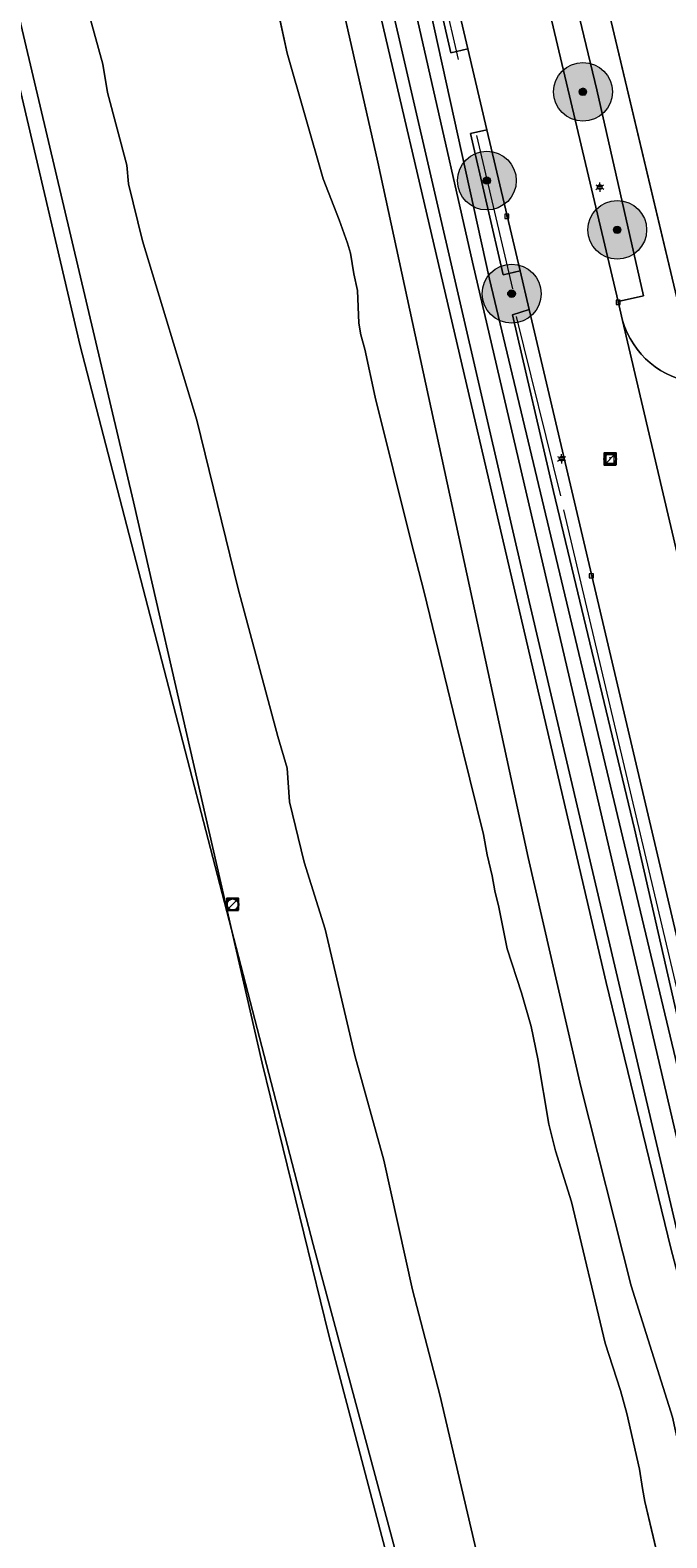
# Model space of a CAD drawing. Header units: metres. Extents: x 163543 to 168130, y 402678 to 405437.
# Tile 183 of 256: x 165198 to 165242, y 403605 to 403707. Entities that reach past the tile are written whole.
import ezdxf
from ezdxf.enums import TextEntityAlignment as Align

# ---------------------------------------------------------------- set-up
doc = ezdxf.new("R2010")
doc.units = ezdxf.units.M
doc.layers.get('0').update_dxf_attribs({"lineweight": 25})
for name, color, linetype, lineweight in [('X-CA190022.004-UO-BGT_Ondergrond$0$GE_006_Watergrens_Grens_GEM', 253, 'Continuous', 9), ('X-CA190022.004-UO-BGT_Ondergrond$0$GE_203_VGOHaag_Lijn_GEM', 253, 'X-CA190022.004-UO-BGT_Ondergrond$0$Heg', 9), ('X-CA190022.004-UO-BGT_Ondergrond$0$GE_244_Taludlijn_Lijn_GEM', 253, 'Continuous', 9), ('X-CA190022.004-UO-BGT_Ondergrond$0$GE_314_WGDRijbaanLokaleweg_Vlak_GEM', 253, 'Continuous', 9), ('X-CA190022.004-UO-BGT_Ondergrond$0$GE_317_WGDVoetpad_Vlak_GEM', 253, 'Continuous', 9), ('X-CA190022.004-UO-BGT_Ondergrond$0$GE_366_OWGBerm_groenvoorziening_Vlak_GEM', 253, 'Continuous', 9), ('X-CA190022.004-UO-BGT_Ondergrond$0$GE_367_OWGBerm_groenvoorziening_grasenk_GEM', 253, 'Continuous', 9), ('X-CA190022.004-UO-BGT_Ondergrond$0$GE_401_OTDErf_Vlak_GEM', 253, 'Continuous', 9), ('X-CA190022.004-UO-BGT_Ondergrond$0$GE_471_BTDBouwland_Vlak_GEM', 253, 'Continuous', 9), ('X-CA190022.004-UO-BGT_Ondergrond$0$GE_477_BTDGroenvoorziening_Vlak_GEM', 253, 'Continuous', 9), ('X-CA190022.004-UO-BGT_Ondergrond$0$GE_491_VGOHaag_Inrichtend_Vlak_GEM', 253, 'Continuous', 9), ('X-CA190022.004-UO-BGT_Ondergrond$0$GE_504_WTDWaterloop_sloot_Vlak_GEM', 253, 'Continuous', 9), ('X-CA190022.004-UO-BGT_Ondergrond$0$GE_541_OWTOever_slootkant_Vlak_GEM', 253, 'Continuous', 9), ('X-CA190022.004-UO-BGT_Ondergrond$0$GE_861_PALLichtmast_Punt_GEM', 253, 'Continuous', 9), ('X-CA190022.004-UO-BGT_Ondergrond$0$GE_885_PutInspectieofRioolput_Punt_GEM', 253, 'Continuous', 9), ('X-CA190022.004-UO-BGT_Ondergrond$0$GE_886_PutKolk_Punt_GEM', 253, 'Continuous', 9), ('X-CA190022.004-UO-BGT_Ondergrond$0$N-WE-RI-PUT_INSPECTIE-S', 253, 'Continuous', 9), ('X-CA190022.004-UO-DWM_Beplanting$0$B-WE-GR-BOOM-S AFKOMSTIG UIT BGT', 252, 'Continuous', 0), ('X-CA190022.004-UO-KAD_Percelen$0$B-WE-KG-GRENS_PERCEEL-GV', 150, 'Continuous', 9), ('X-CA190022.004-UO-WHM_Riolering gemeente_NLCS_v0.1$0$B-WE-RI-PUT-S', 214, 'Continuous', 15)]:
    doc.layers.add(name, color=color, linetype=linetype, lineweight=lineweight)
doc.layers.add('X-CA190022.004-UO-DWM_Beplanting$0$B-WE-GR-BOOM-S AFKOMSTIG UIT BOMENBESTAND GEMEENTE', color=252, linetype='Continuous')
doc.layers.add('X-CA190022.004-UO-DWM_Beplanting$0$N-GV-GR-GRAS-A-200', color=7, linetype='Continuous')
doc.styles.add('X-CA190022.004-UO-BGT_Ondergrond$0$NLCS-ISO', font='NLCS-ISO.ttf')
doc.linetypes.add('X-CA190022.004-UO-BGT_Ondergrond$0$Heg', pattern='A,5,-1.5,[2,dgnlstyle-meierijstad.shx,S=0.007937,R=45,X=0,Y=0],-1.5', length=8)

# ---------------------------------------------------------------- blocks, each defined once
blk = doc.blocks.new('X-CA190022.004-UO-BGT_Ondergrond$0$SRI-KOLK-SO')
at = {"color": 0, "linetype": 'ByBlock', "lineweight": 18}
blk.add_lwpolyline([(-1.125, -1.125), (1.125, -1.125), (1.125, 1.125), (-1.125, 1.125)], close=True, dxfattribs=at)
at = {"color": 0, "linetype": 'ByBlock', "lineweight": 18, "style": 'X-CA190022.004-UO-BGT_Ondergrond$0$NLCS-ISO'}
blk.add_text('k', height=1.5, dxfattribs=at).set_placement((0, 0), align=Align.MIDDLE_CENTER)
blk = doc.blocks.new('X-CA190022.004-UO-BGT_Ondergrond$0$IMGEOKolk')
at = {"xscale": 5, "yscale": 5, "zscale": 5}
blk.add_blockref('X-CA190022.004-UO-BGT_Ondergrond$0$SRI-KOLK-SO', (0, 0), dxfattribs=at)
blk = doc.blocks.new('X-CA190022.004-UO-BGT_Ondergrond$0$SRI-PUT_INSPECTIEPUT_RIOOLPUT-SO')
at = {"color": 0, "linetype": 'ByBlock', "lineweight": 18}
blk.add_lwpolyline([(-1.12, -1.12), (1.12, -1.12), (1.12, 1.12), (-1.12, 1.12)], close=True, dxfattribs=at)
at = {"color": 0, "linetype": 'ByBlock', "lineweight": 18, "style": 'X-CA190022.004-UO-BGT_Ondergrond$0$NLCS-ISO'}
blk.add_text('r', height=1.5, dxfattribs=at).set_placement((0, 0.28), align=Align.MIDDLE_CENTER)
blk = doc.blocks.new('X-CA190022.004-UO-BGT_Ondergrond$0$IMGEOInspectierioolput')
at = {"layer": 'X-CA190022.004-UO-BGT_Ondergrond$0$N-WE-RI-PUT_INSPECTIE-S', "xscale": 10, "yscale": 10, "zscale": 10}
blk.add_blockref('X-CA190022.004-UO-BGT_Ondergrond$0$SRI-PUT_INSPECTIEPUT_RIOOLPUT-SO', (0, 0), dxfattribs=at)
blk = doc.blocks.new('X-CA190022.004-UO-BGT_Ondergrond$0$N-SIE-WEG_LICHTMAST-SO')
h = blk.add_hatch(color=256)
h.paths.add_polyline_path([(1.16, 0.5, 0.658505), (-1.16, 0.5)])
h.paths.add_polyline_path([(-1.16, -0.5, 0.658505), (1.16, -0.5)])
at = {"flags": 128}
for points in [[(-2.19, 1.27), (-1.1, 0.63)], [(-1.16, 0.5), (1.16, 0.5)], [(0, 1.27), (0, 2.53)], [(1.1, 0.63), (2.19, 1.27)], [(-2.19, -1.27), (-1.1, -0.63)], [(-1.16, -0.5), (1.16, -0.5)], [(0, -1.27), (0, -2.53)], [(2.19, -1.27), (1.1, -0.63)]]:
    blk.add_lwpolyline(points, dxfattribs=at)
at = {"ltscale": 0.5}
blk.add_circle((0, 0), 1.27, dxfattribs=at)
at = {"style": 'X-CA190022.004-UO-BGT_Ondergrond$0$NLCS-ISO'}
blk.add_attdef('TYPE', text='', height=1.8, dxfattribs=at).set_placement((0, 2.53), align=Align.BOTTOM_CENTER)
blk = doc.blocks.new('X-CA190022.004-UO-BGT_Ondergrond$0$IMGEOLichtmastpaal')
at = {"xscale": 5, "yscale": 5, "zscale": 5}
blk.add_blockref('X-CA190022.004-UO-BGT_Ondergrond$0$N-SIE-WEG_LICHTMAST-SO', (0, 6.4), dxfattribs=at)
blk = doc.blocks.new('X-CA190022.004-UO-WHM_Riolering gemeente_NLCS_v0.1$0$B-SRI-PUT_BETON-SO')
blk.add_line((-1.41, -1.41), (1.41, 1.41))
at = {"lineweight": -3, "flags": 128}
blk.add_lwpolyline([(2, -2), (2, 2), (-2, 2), (-2, -2)], close=True, dxfattribs=at)
at = {"lineweight": -3}
blk.add_circle((0, 0), 2, dxfattribs=at)
blk = doc.blocks.new('X-CA190022.004-UO-DWM_Beplanting$0$SGR-BOOM_01-SO')
at = {"linetype": 'ByBlock', "lineweight": 18}
h = blk.add_hatch(color=0, dxfattribs=at)
h.dxf.hatch_style = 1
edge = h.paths.add_edge_path()
edge.add_arc((0, 0), 0.25, 0, 360)
at = {"color": 0, "linetype": 'ByBlock', "lineweight": 18}
for radius in [2, 0.25]:
    blk.add_circle((0, 0), radius, dxfattribs=at)
blk = doc.blocks.new('X-CA190022.004-UO-DWM_Beplanting$0$IMGEOBoom')
at = {"transparency": 33554457}
h = blk.add_hatch(color=256, dxfattribs=at)
h.dxf.hatch_style = 1
edge = h.paths.add_edge_path()
edge.add_arc((0, 0), 100, 0, 360)
edge = h.paths.add_edge_path(flags=17)
edge.add_arc((0, 0), 12.5, 0, 360)
h = blk.add_hatch()
h.set_pattern_fill('ANGLE', color=256)
h.set_pattern_definition([(0, (0, 0), (0, 6.985), [5.08, -1.905]), (90, (0, 0), (-6.985, 4e-16), [5.08, -1.905])])
edge = h.paths.add_edge_path(flags=17)
edge.add_arc((0, 0), 12.5, 0, 360)
at = {"layer": 'X-CA190022.004-UO-DWM_Beplanting$0$N-GV-GR-GRAS-A-200'}
h = blk.add_hatch(color=256, dxfattribs=at)
h.dxf.hatch_style = 1
edge = h.paths.add_edge_path(flags=17)
edge.add_arc((0, 0), 12.5, 0, 360)
at = {"xscale": 50, "yscale": 50, "zscale": 50}
blk.add_blockref('X-CA190022.004-UO-DWM_Beplanting$0$SGR-BOOM_01-SO', (0, 0), dxfattribs=at)

msp = doc.modelspace()

# ---------------------------------------------------------------- linework, layer by layer
at = {"layer": 'X-CA190022.004-UO-BGT_Ondergrond$0$GE_006_Watergrens_Grens_GEM'}
for p, q in [((165213.859, 403714.343), (165215.714, 403705.925)), ((165215.714, 403705.925), (165213.859, 403714.343)), ((165200.987, 403713.067), (165203.173, 403705.177)), ((165221.876, 403698.499), (165218.663, 403712.63)), ((165215.714, 403705.925), (165218.158, 403697.373)), ((165218.158, 403697.373), (165215.714, 403705.925)), ((165203.173, 403705.177), (165203.49, 403703.233)), ((165203.49, 403703.233), (165204.798, 403698.291)), ((165232.096, 403651.201), (165221.876, 403698.499)), ((165204.798, 403698.291), (165204.916, 403697.023)), ((165218.158, 403697.373), (165219.243, 403694.58)), ((165219.243, 403694.58), (165218.158, 403697.373)), ((165204.916, 403697.023), (165205.874, 403693.157)), ((165219.243, 403694.58), (165219.801, 403692.983)), ((165219.801, 403692.983), (165219.243, 403694.58)), ((165205.874, 403693.157), (165209.558, 403680.945)), ((165219.801, 403692.983), (165220, 403692.307)), ((165220, 403692.307), (165219.801, 403692.983)), ((165220, 403692.307), (165220.241, 403690.902)), ((165220.241, 403690.902), (165220, 403692.307)), ((165220.241, 403690.902), (165220.49, 403689.773)), ((165220.49, 403689.773), (165220.241, 403690.902)), ((165220.49, 403689.773), (165220.588, 403687.544)), ((165220.588, 403687.544), (165220.49, 403689.773)), ((165220.588, 403687.544), (165220.704, 403686.763)), ((165220.704, 403686.763), (165220.588, 403687.544)), ((165220.704, 403686.763), (165220.985, 403685.778)), ((165220.985, 403685.778), (165220.704, 403686.763)), ((165220.985, 403685.778), (165221.693, 403682.512)), ((165221.693, 403682.512), (165220.985, 403685.778)), ((165221.693, 403682.512), (165224.158, 403672.578)), ((165224.158, 403672.578), (165221.693, 403682.512)), ((165209.558, 403680.945), (165212.372, 403669.478)), ((165224.158, 403672.578), (165224.998, 403669.33)), ((165224.998, 403669.33), (165224.158, 403672.578)), ((165212.372, 403669.478), (165215.062, 403659.424)), ((165224.998, 403669.33), (165227.188, 403660.292)), ((165227.188, 403660.292), (165224.998, 403669.33)), ((165215.062, 403659.424), (165215.704, 403657.261)), ((165227.188, 403660.292), (165229.062, 403652.769)), ((165229.062, 403652.769), (165227.188, 403660.292)), ((165215.704, 403657.261), (165215.873, 403654.987)), ((165215.873, 403654.987), (165216.869, 403650.882)), ((165229.062, 403652.769), (165229.298, 403651.376)), ((165229.298, 403651.376), (165229.062, 403652.769)), ((165229.298, 403651.376), (165229.646, 403649.94)), ((165229.646, 403649.94), (165229.298, 403651.376)), ((165216.869, 403650.882), (165218.289, 403646.318)), ((165235.674, 403635.607), (165232.096, 403651.201)), ((165229.646, 403649.94), (165229.82, 403648.919)), ((165229.82, 403648.919), (165229.646, 403649.94)), ((165229.82, 403648.919), (165230.099, 403647.814)), ((165230.099, 403647.814), (165229.82, 403648.919)), ((165230.099, 403647.814), (165230.667, 403644.979)), ((165230.667, 403644.979), (165230.099, 403647.814)), ((165218.289, 403646.318), (165220.306, 403637.732)), ((165230.667, 403644.979), (165231.636, 403641.996)), ((165231.636, 403641.996), (165230.667, 403644.979)), ((165231.636, 403641.996), (165232.284, 403639.694)), ((165232.284, 403639.694), (165231.636, 403641.996)), ((165232.284, 403639.694), (165232.737, 403637.507)), ((165232.737, 403637.507), (165232.284, 403639.694)), ((165220.306, 403637.732), (165222.285, 403630.596)), ((165232.737, 403637.507), (165233.499, 403633.043)), ((165233.499, 403633.043), (165232.737, 403637.507)), ((165239.084, 403622.059), (165235.674, 403635.607)), ((165233.499, 403633.043), (165233.95, 403631.227)), ((165233.95, 403631.227), (165233.499, 403633.043)), ((165233.95, 403631.227), (165235.033, 403627.767)), ((165235.033, 403627.767), (165233.95, 403631.227)), ((165222.285, 403630.596), (165224.22, 403621.774)), ((165235.033, 403627.767), (165237.328, 403618.155)), ((165237.328, 403618.155), (165235.033, 403627.767)), ((165224.22, 403621.774), (165226.082, 403614.63)), ((165241.891, 403613.105), (165239.084, 403622.059)), ((165237.328, 403618.155), (165238.355, 403614.928)), ((165238.355, 403614.928), (165237.328, 403618.155)), ((165226.082, 403614.63), (165228.614, 403603.779)), ((165238.355, 403614.928), (165238.804, 403613.361)), ((165238.804, 403613.361), (165238.355, 403614.928)), ((165238.804, 403613.361), (165239.655, 403609.584)), ((165239.655, 403609.584), (165238.804, 403613.361)), ((165239.655, 403609.584), (165239.851, 403608.252)), ((165239.851, 403608.252), (165239.655, 403609.584)), ((165239.851, 403608.252), (165240.015, 403607.38)), ((165240.015, 403607.38), (165239.851, 403608.252)), ((165240.015, 403607.38), (165241.236, 403602.224)), ((165241.236, 403602.224), (165240.015, 403607.38))]:
    msp.add_line(p, q, dxfattribs=at)
at = {"layer": 'X-CA190022.004-UO-BGT_Ondergrond$0$GE_203_VGOHaag_Lijn_GEM'}
for p, q in [((165227.359, 403705.492), (165221.752, 403729.759)), ((165240.728, 403695.474), (165236.109, 403714.964)), ((165231.041, 403689.888), (165228.602, 403700.324)), ((165234.3, 403675.798), (165231.297, 403687.992)), ((165249.039, 403613.249), (165234.524, 403674.841))]:
    msp.add_line(p, q, dxfattribs=at)
at = {"layer": 'X-CA190022.004-UO-BGT_Ondergrond$0$GE_244_Taludlijn_Lijn_GEM'}
for p, q in [((165229.459, 403690.541), (165223.571, 403717.346)), ((165242.109, 403637.519), (165229.459, 403690.541))]:
    msp.add_line(p, q, dxfattribs=at)
at = {"layer": 'X-CA190022.004-UO-BGT_Ondergrond$0$GE_314_WGDRijbaanLokaleweg_Vlak_GEM', "flags": 128}
for points in [[(165249.78, 403613.5), (165232.154, 403688.478), (165231.537, 403691.102), (165229.278, 403700.708), (165227.986, 403706.207), (165222.403, 403729.956), (165221.837, 403732.364), (165221.043, 403735.738), (165220.944, 403736.16), (165226.746, 403737.531), (165238.209, 403689.016), (165238.51, 403687.74), (165242.22, 403671.88), (165242.541, 403670.519), (165252.257, 403629.266), (165252.878, 403626.63), (165253.942, 403622.111), (165254.07, 403621.569), (165254.234, 403620.874), (165257.97, 403605.065)], [(165242.22, 403671.88), (165238.51, 403687.74)]]:
    msp.add_lwpolyline(points, dxfattribs=at)
at = {"layer": 'X-CA190022.004-UO-BGT_Ondergrond$0$GE_314_WGDRijbaanLokaleweg_Vlak_GEM'}
msp.add_arc((165244.14, 403689.328), 5.85, 195.75547, 264.37084, dxfattribs=at)
at = {"layer": 'X-CA190022.004-UO-BGT_Ondergrond$0$GE_317_WGDVoetpad_Vlak_GEM', "flags": 128}
for points in [[(165238.51, 403687.74), (165238.209, 403689.016), (165239.936, 403689.414), (165236.748, 403703.425), (165231.061, 403727.09), (165227.92, 403739.943), (165226.289, 403739.467), (165226.259, 403739.592), (165226.086, 403740.312)], [(165323.835, 403402.374), (165311.174, 403427.345), (165304.212, 403442.401), (165292.824, 403468.783), (165286.096, 403483.959), (165280.206, 403499.019), (165274.194, 403515.113), (165261.412, 403554.46), (165255.278, 403574.634), (165250.353, 403591.907), (165245.143, 403613.291), (165232.159, 403668.603), (165220.784, 403717.926)], [(165222.277, 403718.296), (165228.303, 403691.699), (165246.496, 403613.617), (165251.805, 403592.309), (165256.679, 403575.225), (165262.636, 403554.995), (165275.541, 403515.602), (165287.36, 403484.462), (165305.328, 403442.999), (165312.365, 403428.031), (165318.633, 403415.925), (165324.946, 403403.099)], [(165236.109, 403714.964), (165240.728, 403695.474), (165242.22, 403689.18), (165243.566, 403683.507)]]:
    msp.add_lwpolyline(points, dxfattribs=at)
at = {"layer": 'X-CA190022.004-UO-BGT_Ondergrond$0$GE_317_WGDVoetpad_Vlak_GEM', "extrusion": (0, 0, -1)}
msp.add_arc((-165244.14, 403689.328), 5.85, 275.62916, 344.24453, dxfattribs=at)
at = {"layer": 'X-CA190022.004-UO-BGT_Ondergrond$0$GE_366_OWGBerm_groenvoorziening_Vlak_GEM', "flags": 128}
for points in [[(165221.379, 403729.715), (165226.82, 403705.933), (165227.986, 403706.207), (165229.278, 403700.708), (165228.17, 403700.447), (165230.394, 403690.834), (165231.537, 403691.102), (165232.154, 403688.478), (165231.021, 403688.126), (165233.806, 403676.09), (165239.309, 403653.133), (165246.953, 403619.678), (165249.895, 403607.522), (165257.935, 403577.926), (165264.055, 403556.739), (165271.654, 403533.416)], [(165326.338, 403403.885), (165313.445, 403428.731), (165306.365, 403443.643), (165288.412, 403484.851), (165276.612, 403516.23), (165271.098, 403532.355), (165263.684, 403555.575), (165257.762, 403575.368), (165252.811, 403592.671), (165247.561, 403613.2), (165242.109, 403637.519), (165229.459, 403690.541), (165223.571, 403717.346)]]:
    msp.add_lwpolyline(points, dxfattribs=at)
at = {"layer": 'X-CA190022.004-UO-BGT_Ondergrond$0$GE_367_OWGBerm_groenvoorziening_grasenk_GEM', "flags": 128}
for points in [[(165226.289, 403739.467), (165227.92, 403739.943), (165231.061, 403727.09), (165236.748, 403703.425), (165239.936, 403689.414), (165238.209, 403689.016), (165226.746, 403737.531), (165226.492, 403738.607), (165226.289, 403739.467)], [(165220.784, 403717.926), (165232.159, 403668.603), (165245.143, 403613.291), (165250.353, 403591.907), (165255.278, 403574.634), (165261.412, 403554.46), (165274.194, 403515.113), (165280.206, 403499.019), (165286.096, 403483.959), (165292.824, 403468.783), (165304.212, 403442.401), (165311.174, 403427.345), (165323.835, 403402.374)], [(165324.946, 403403.099), (165318.633, 403415.925), (165312.365, 403428.031), (165305.328, 403442.999), (165287.36, 403484.462), (165275.541, 403515.602), (165262.636, 403554.995), (165256.679, 403575.225), (165251.805, 403592.309), (165246.496, 403613.617), (165228.303, 403691.699), (165222.277, 403718.296)], [(165223.571, 403717.346), (165229.459, 403690.541), (165242.109, 403637.519), (165247.561, 403613.2), (165252.811, 403592.671), (165257.762, 403575.368), (165263.684, 403555.575), (165271.098, 403532.355), (165276.612, 403516.23), (165288.412, 403484.851), (165306.365, 403443.643), (165313.445, 403428.731), (165326.338, 403403.885)], [(165322.663, 403401.48), (165314.513, 403417.364), (165300.667, 403445.52), (165293.564, 403462.13), (165286.178, 403479.852), (165279.41, 403496.436), (165274.611, 403509.412), (165270.477, 403521.023), (165265.398, 403536.52), (165262.17, 403544.264), (165257.765, 403556.379), (165254.365, 403567.553), (165251.19, 403577.376), (165247.013, 403591.68), (165243.746, 403604.745), (165241.891, 403613.105), (165239.084, 403622.059), (165235.674, 403635.607), (165232.096, 403651.201), (165221.876, 403698.499), (165218.663, 403712.63)]]:
    msp.add_lwpolyline(points, dxfattribs=at)
at = {"layer": 'X-CA190022.004-UO-BGT_Ondergrond$0$GE_401_OTDErf_Vlak_GEM', "flags": 128}
msp.add_lwpolyline([(165321.488, 403760.148), (165333.72, 403719.38), (165331.74, 403715.59), (165245.34, 403687.81), (165242.22, 403689.18), (165240.728, 403695.474), (165236.109, 403714.964), (165230.28, 403739.56), (165231.613, 403742.426), (165232.28, 403743.86), (165311.26, 403783.38), (165315, 403781.77), (165317.41, 403773.738), (165321.488, 403760.148)], dxfattribs=at)
at = {"layer": 'X-CA190022.004-UO-BGT_Ondergrond$0$GE_471_BTDBouwland_Vlak_GEM', "flags": 128}
msp.add_lwpolyline([(165193.408, 403721.084), (165201.638, 403686.012), (165217.465, 403624.857), (165229.114, 403581.428), (165245.954, 403525.843), (165266.719, 403473.045), (165289.288, 403414.84), (165290.478, 403413.66), (165289.178, 403412.601), (165282.471, 403405.448), (165257.856, 403378.795), (165251.823, 403372.059), (165200.784, 403316.313), (165170.448, 403282.887)], dxfattribs=at)
at = {"layer": 'X-CA190022.004-UO-BGT_Ondergrond$0$GE_477_BTDGroenvoorziening_Vlak_GEM', "flags": 128}
for points in [[(165222.403, 403729.956), (165227.986, 403706.207), (165226.82, 403705.933), (165221.379, 403729.715), (165222.403, 403729.956)], [(165229.278, 403700.708), (165231.537, 403691.102), (165230.394, 403690.834), (165228.17, 403700.447), (165229.278, 403700.708)], [(165306.931, 403446.676), (165305.969, 403446.164), (165294.419, 403473.113), (165281.952, 403503.986), (165277.873, 403514.599), (165271.654, 403533.416), (165264.055, 403556.739), (165257.935, 403577.926), (165249.895, 403607.522), (165246.953, 403619.678), (165239.309, 403653.133), (165233.806, 403676.09), (165231.021, 403688.126), (165232.154, 403688.478)], [(165232.154, 403688.478), (165249.78, 403613.5)]]:
    msp.add_lwpolyline(points, dxfattribs=at)
at = {"layer": 'X-CA190022.004-UO-BGT_Ondergrond$0$GE_491_VGOHaag_Inrichtend_Vlak_GEM', "flags": 128}
for points in [[(165222.403, 403729.956), (165227.986, 403706.207), (165226.82, 403705.933), (165221.379, 403729.715), (165222.403, 403729.956)], [(165229.278, 403700.708), (165231.537, 403691.102), (165230.394, 403690.834), (165228.17, 403700.447), (165229.278, 403700.708)], [(165306.931, 403446.676), (165305.969, 403446.164), (165294.419, 403473.113), (165281.952, 403503.986), (165277.873, 403514.599), (165271.654, 403533.416), (165264.055, 403556.739), (165257.935, 403577.926), (165249.895, 403607.522), (165246.953, 403619.678), (165239.309, 403653.133), (165233.806, 403676.09), (165231.021, 403688.126), (165232.154, 403688.478)], [(165232.154, 403688.478), (165249.78, 403613.5)]]:
    msp.add_lwpolyline(points, dxfattribs=at)
at = {"layer": 'X-CA190022.004-UO-BGT_Ondergrond$0$GE_504_WTDWaterloop_sloot_Vlak_GEM', "flags": 128}
for points in [[(165213.859, 403714.343), (165215.714, 403705.925), (165218.158, 403697.373), (165219.243, 403694.58), (165219.801, 403692.983), (165220, 403692.307), (165220.241, 403690.902), (165220.49, 403689.773), (165220.588, 403687.544), (165220.704, 403686.763), (165220.985, 403685.778), (165221.693, 403682.512), (165224.158, 403672.578), (165224.998, 403669.33), (165227.188, 403660.292), (165229.062, 403652.769), (165229.298, 403651.376), (165229.646, 403649.94), (165229.82, 403648.919), (165230.099, 403647.814), (165230.667, 403644.979), (165231.636, 403641.996), (165232.284, 403639.694), (165232.737, 403637.507), (165233.499, 403633.043), (165233.95, 403631.227), (165235.033, 403627.767), (165237.328, 403618.155), (165238.355, 403614.928), (165238.804, 403613.361), (165239.655, 403609.584), (165239.851, 403608.252), (165240.015, 403607.38), (165241.236, 403602.224)], [(165228.614, 403603.779), (165226.082, 403614.63), (165224.22, 403621.774), (165222.285, 403630.596), (165220.306, 403637.732), (165218.289, 403646.318), (165216.869, 403650.882), (165215.873, 403654.987), (165215.704, 403657.261), (165215.062, 403659.424), (165212.372, 403669.478), (165209.558, 403680.945), (165205.874, 403693.157), (165204.916, 403697.023), (165204.798, 403698.291), (165203.49, 403703.233), (165203.173, 403705.177), (165200.987, 403713.067)]]:
    msp.add_lwpolyline(points, dxfattribs=at)
at = {"layer": 'X-CA190022.004-UO-BGT_Ondergrond$0$GE_541_OWTOever_slootkant_Vlak_GEM', "flags": 128}
for points in [[(165207.521, 403761.17), (165207.4, 403761.58), (165206.044, 403761.104), (165206.14, 403760.82), (165206.213, 403760.659), (165207.345, 403757.335), (165207.391, 403757.2), (165207.441, 403757.051), (165207.51, 403756.85), (165207.611, 403752.193), (165209, 403745.23), (165211.132, 403737.546), (165212.387, 403729.744), (165215.335, 403724.555), (165218.663, 403712.63), (165221.876, 403698.499), (165232.096, 403651.201)], [(165289.288, 403414.84), (165266.719, 403473.045), (165245.954, 403525.843), (165229.114, 403581.428), (165217.465, 403624.857), (165201.638, 403686.012), (165193.408, 403721.084)], [(165241.236, 403602.224), (165240.015, 403607.38), (165239.851, 403608.252), (165239.655, 403609.584), (165238.804, 403613.361), (165238.355, 403614.928), (165237.328, 403618.155), (165235.033, 403627.767), (165233.95, 403631.227), (165233.499, 403633.043), (165232.737, 403637.507), (165232.284, 403639.694), (165231.636, 403641.996), (165230.667, 403644.979), (165230.099, 403647.814), (165229.82, 403648.919), (165229.646, 403649.94), (165229.298, 403651.376), (165229.062, 403652.769), (165227.188, 403660.292), (165224.998, 403669.33), (165224.158, 403672.578), (165221.693, 403682.512), (165220.985, 403685.778), (165220.704, 403686.763), (165220.588, 403687.544), (165220.49, 403689.773), (165220.241, 403690.902), (165220, 403692.307), (165219.801, 403692.983), (165219.243, 403694.58), (165218.158, 403697.373), (165215.714, 403705.925), (165213.859, 403714.343)], [(165200.987, 403713.067), (165203.173, 403705.177), (165203.49, 403703.233), (165204.798, 403698.291), (165204.916, 403697.023), (165205.874, 403693.157), (165209.558, 403680.945), (165212.372, 403669.478), (165215.062, 403659.424), (165215.704, 403657.261), (165215.873, 403654.987), (165216.869, 403650.882), (165218.289, 403646.318), (165220.306, 403637.732), (165222.285, 403630.596), (165224.22, 403621.774), (165226.082, 403614.63), (165228.614, 403603.779)], [(165232.096, 403651.201), (165235.674, 403635.607), (165239.084, 403622.059), (165241.891, 403613.105), (165243.746, 403604.745), (165247.013, 403591.68), (165251.19, 403577.376), (165254.365, 403567.553), (165257.765, 403556.379), (165262.17, 403544.264), (165265.398, 403536.52), (165270.477, 403521.023), (165274.611, 403509.412), (165279.41, 403496.436), (165286.178, 403479.852), (165293.564, 403462.13), (165300.667, 403445.52), (165314.513, 403417.364), (165322.663, 403401.48)]]:
    msp.add_lwpolyline(points, dxfattribs=at)
at = {"layer": 'X-CA190022.004-UO-KAD_Percelen$0$B-WE-KG-GRENS_PERCEEL-GV', "flags": 128}
for points in [[(165230.28, 403739.56), (165232.28, 403743.86), (165251.07, 403753.264), (165267.503, 403761.486), (165271.141, 403763.316), (165283.496, 403769.48), (165311.272, 403783.36), (165315.012, 403781.951), (165321.996, 403758.687), (165327.964, 403738.569), (165333.72, 403719.38), (165331.74, 403715.59), (165312.738, 403709.479), (165306.131, 403707.316), (165287.304, 403701.29), (165268.089, 403695.123), (165245.34, 403687.81), (165242.22, 403689.18), (165236.2, 403714.576)], [(165259.199, 403722.362), (165236.2, 403714.576), (165242.22, 403689.18), (165245.34, 403687.81), (165268.089, 403695.123)]]:
    msp.add_lwpolyline(points, close=True, dxfattribs=at)
for points in [[(165219.578, 403719.089), (165228.485, 403680.885), (165237.382, 403642.678), (165241.787, 403624.62), (165246.519, 403606.625), (165251.628, 403588.499), (165256.83, 403570.884), (165262.441, 403553.043), (165268.337, 403535.356)], [(165327.179, 403398.389), (165315.853, 403419.769), (165312.631, 403426.206), (165308.607, 403434.247), (165304.175, 403444.047), (165302.104, 403448.626), (165294.851, 403465.491), (165293.243, 403469.209), (165292.976, 403469.862), (165286.961, 403484.583), (165280.949, 403500.095), (165274.452, 403517.801), (165268.337, 403535.356), (165262.441, 403553.043), (165256.83, 403570.884), (165251.628, 403588.499), (165246.519, 403606.625), (165241.787, 403624.62), (165237.382, 403642.678), (165228.485, 403680.885), (165219.578, 403719.089)], [(165177.151, 403520.417), (165225.104, 403594.141), (165223.355, 403600.346), (165218.531, 403618.692), (165214.015, 403637.201), (165205.258, 403675.382), (165196.258, 403713.59)], [(165196.258, 403713.59), (165205.258, 403675.382), (165214.015, 403637.201), (165218.531, 403618.692), (165223.355, 403600.346), (165225.104, 403594.141), (165228.435, 403582.329), (165233.871, 403563.926), (165239.562, 403545.827), (165245.547, 403527.831), (165247.437, 403522.466), (165251.871, 403509.881), (165252.702, 403507.417), (165252.741, 403507.313), (165258.311, 403492.307), (165264.137, 403477.261), (165270.672, 403461.17), (165270.53, 403457.47), (165275.829, 403445.408), (165282.612, 403430.211), (165289.849, 403415.131), (165290.437, 403413.971)]]:
    msp.add_lwpolyline(points, dxfattribs=at)

# ---------------------------------------------------------------- block references
at = {"layer": 'X-CA190022.004-UO-BGT_Ondergrond$0$GE_861_PALLichtmast_Punt_GEM', "xscale": 0.025, "yscale": 0.025, "zscale": 0.025}
for p in [(165236.959, 403696.65), (165234.364, 403678.164)]:
    msp.add_blockref('X-CA190022.004-UO-BGT_Ondergrond$0$IMGEOLichtmastpaal', p, dxfattribs=at)
at = {"layer": 'X-CA190022.004-UO-BGT_Ondergrond$0$GE_885_PutInspectieofRioolput_Punt_GEM', "xscale": 0.025, "yscale": 0.025, "zscale": 0.025}
msp.add_blockref('X-CA190022.004-UO-BGT_Ondergrond$0$IMGEOInspectierioolput', (165237.657, 403678.299), dxfattribs=at)
at = {"layer": 'X-CA190022.004-UO-BGT_Ondergrond$0$GE_886_PutKolk_Punt_GEM', "xscale": 0.025, "yscale": 0.025, "zscale": 0.025}
for p in [(165230.638, 403694.816), (165238.207, 403688.964), (165236.38, 403670.363)]:
    msp.add_blockref('X-CA190022.004-UO-BGT_Ondergrond$0$IMGEOKolk', p, dxfattribs=at)
at = {"layer": 'X-CA190022.004-UO-DWM_Beplanting$0$B-WE-GR-BOOM-S AFKOMSTIG UIT BGT', "xscale": 0.02, "yscale": 0.02, "zscale": 0.02}
for p in [(165235.812, 403703.289), (165229.281, 403697.248), (165238.143, 403693.898), (165230.969, 403689.555)]:
    msp.add_blockref('X-CA190022.004-UO-DWM_Beplanting$0$IMGEOBoom', p, dxfattribs=at)
at = {"layer": 'X-CA190022.004-UO-DWM_Beplanting$0$B-WE-GR-BOOM-S AFKOMSTIG UIT BOMENBESTAND GEMEENTE', "xscale": 0.02, "yscale": 0.02, "zscale": 0.02}
for p in [(165235.812, 403703.289), (165238.143, 403693.898), (165230.969, 403689.555)]:
    msp.add_blockref('X-CA190022.004-UO-DWM_Beplanting$0$IMGEOBoom', p, dxfattribs=at)
at = {"layer": 'X-CA190022.004-UO-WHM_Riolering gemeente_NLCS_v0.1$0$B-WE-RI-PUT-S', "xscale": 0.2, "yscale": 0.2, "zscale": 0.2}
for p in [(165237.664, 403678.304), (165212, 403648)]:
    msp.add_blockref('X-CA190022.004-UO-WHM_Riolering gemeente_NLCS_v0.1$0$B-SRI-PUT_BETON-SO', p, dxfattribs=at)

doc.saveas('drawing.dxf')
